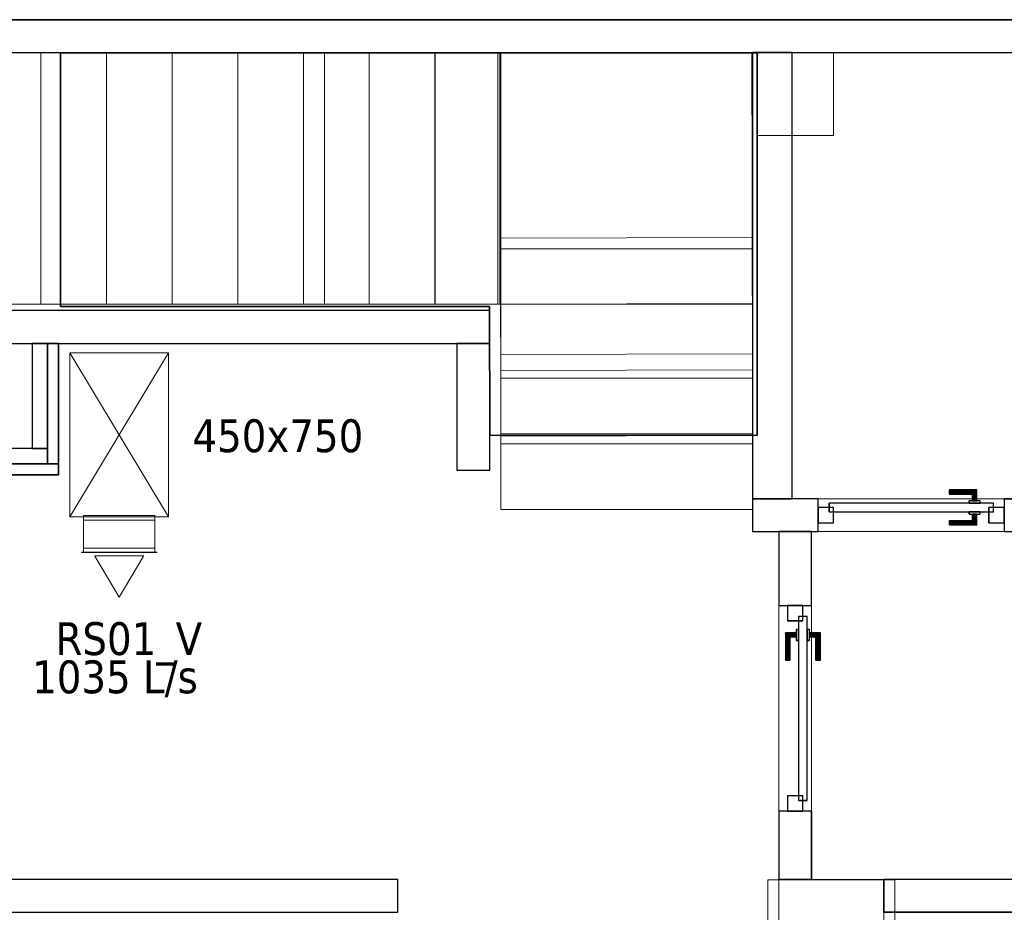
# Model space of a CAD drawing. Header units: metres. Extents: x 391.1 to 427.5, y 12.7 to 29.9.
# Tile 247 of 252: x 412.4 to 416.9, y 24.2 to 28.2. Entities that reach past the tile are written whole.
import ezdxf

# ---------------------------------------------------------------- set-up
doc = ezdxf.new("R2010")
doc.units = ezdxf.units.M
doc.layers.add('01_CARPINTERIA', color=5, linetype='Continuous', lineweight=25, true_color=0x0000ff)
doc.layers.add('01_SUELOS', color=7, linetype='Continuous', lineweight=25, true_color=0x007f00)
for name, color, linetype, lineweight in [('A-COLS-____-MCUT', 7, 'Continuous', 18), ('A-COLS-____-OTLN', 7, 'Continuous', 18), ('A-DETL-____-MBND', 7, 'Continuous', 18), ('A-GENM-____-OTLN', 7, 'Continuous', 18), ('A-WALL-____-MCUT', 7, 'Continuous', 25), ('A-WALL-____-OTLN', 7, 'Continuous', 25), ('M-HVAC-CDFF-IDEN', 7, 'Continuous', 30), ('M-HVAC-CDFF-OTLN', 7, 'Continuous', 18), ('M-HVAC-DUCT-IDEN', 7, 'Continuous', 30), ('M-HVAC-DUCT-OTLN', 7, 'Continuous', 18), ('S-STRS-____-MCUT', 7, 'Continuous', 18), ('S-STRS-____-OTLN', 7, 'Continuous', 18)]:
    doc.layers.add(name, color=color, linetype=linetype, lineweight=lineweight)
doc.styles.add('Tahoma_2', font='tahoma.ttf', dxfattribs={"height": 0.15})

# ---------------------------------------------------------------- blocks, each defined once
blk = doc.blocks.new('Family - Pilar PS-2-151081-01_CLI_AIRE_PS1')
at = {"layer": 'A-DETL-____-MBND', "color": 253, "true_color": 0xaaaaaa}
for p, q in [((0, 0.91), (0, 0)), ((0, 0), (0, 0.91)), ((0.5808, 0.91), (0, 0.91)), ((0, 0.91), (0.5808, 0.91)), ((0.5808, 0), (0.5808, 0.91)), ((0.5808, 0.91), (0.5808, 0)), ((0, 0), (0.5808, 0)), ((0.5808, 0), (0, 0))]:
    blk.add_line(p, q, dxfattribs=at)
blk = doc.blocks.new('Family - LONDR55-XX_ZZ-ARQ-CAA-M3D-Londres55-151093-01_CLI_AIRE_PS1')
at = {"layer": '01_SUELOS', "color": 9, "true_color": 0xaad4aa}
for p, q in [((34.7475, 14.0476), (4.57, 14.0476)), ((4.57, 14.0476), (34.7475, 14.0476)), ((20.52, 13.8976), (23.7009, 13.8976)), ((23.7009, 13.8976), (20.52, 13.8976)), ((20.52, 12.7387), (20.52, 13.8976)), ((20.52, 13.8976), (20.52, 12.7387)), ((23.7009, 13.8976), (23.7009, 12.1488)), ((23.7009, 12.1488), (23.7009, 13.8976)), ((22.4792, 12.7387), (20.52, 12.7387)), ((20.52, 12.7387), (22.4792, 12.7387)), ((22.48, 12.15), (22.4792, 12.7387)), ((22.4792, 12.7387), (22.48, 12.15)), ((23.7009, 12.1488), (22.48, 12.15)), ((22.48, 12.15), (23.7009, 12.1488))]:
    blk.add_line(p, q, dxfattribs=at)
blk = doc.blocks.new('Family - Pilar PS-2-151117-01_CLI_AIRE_PS1')
at = {"layer": 'A-DETL-____-MBND', "color": 253, "true_color": 0xaaaaaa}
for p, q in [((0, 0.3776), (0, 0)), ((0, 0), (0, 0.3776)), ((0.3491, 0.3776), (0, 0.3776)), ((0, 0.3776), (0.3491, 0.3776)), ((0.3491, 0), (0.3491, 0.3776)), ((0.3491, 0.3776), (0.3491, 0)), ((0, 0), (0.3491, 0)), ((0.3491, 0), (0, 0))]:
    blk.add_line(p, q, dxfattribs=at)
blk = doc.blocks.new('Family - Escala PS-2-151171-01_CLI_AIRE_PS1')
at = {"layer": 'S-STRS-____-OTLN', "color": 253, "true_color": 0xaaaaaa}
for p, q in [((1.6858, 2.35), (1.15, 2.35)), ((1.15, 2.35), (1.6858, 2.35)), ((1.6858, 2.35), (1.15, 2.35)), ((3.7815, 2.35), (1.3815, 2.35)), ((1.9858, 2.35), (1.6858, 2.35)), ((1.6858, 2.35), (1.9858, 2.35)), ((1.6858, 2.35), (1.6858, 1.2)), ((1.6858, 1.2), (1.6858, 2.35)), ((1.6858, 1.2), (1.6858, 2.35)), ((1.6858, 2.35), (1.6858, 1.2)), ((1.6858, 1.2), (1.6858, 2.35)), ((1.6858, 2.35), (1.9858, 2.35)), ((1.6858, 1.2), (1.6858, 2.35)), ((1.9858, 1.2), (1.9858, 2.35)), ((1.9858, 2.35), (1.9858, 1.2)), ((1.9858, 2.35), (2.2858, 2.35)), ((1.9858, 1.2), (1.9858, 2.35)), ((1.9858, 1.2), (1.9858, 2.35)), ((2.2858, 2.35), (1.9858, 2.35)), ((1.9858, 2.35), (2.2858, 2.35)), ((1.9858, 2.35), (1.9858, 1.2)), ((1.9858, 1.2), (1.9858, 2.35)), ((2.2858, 2.35), (2.5858, 2.35)), ((2.2858, 1.2), (2.2858, 2.35)), ((2.2858, 1.2), (2.2858, 2.35)), ((2.2858, 1.2), (2.2858, 2.35)), ((2.2858, 2.35), (2.2858, 1.2)), ((2.5858, 2.35), (2.2858, 2.35)), ((2.2858, 2.35), (2.5858, 2.35)), ((2.2858, 2.35), (2.2858, 1.2)), ((2.2858, 1.2), (2.2858, 2.35)), ((2.5858, 2.35), (2.8858, 2.35)), ((2.5858, 1.2), (2.5858, 2.35)), ((2.5858, 1.2), (2.5858, 2.35)), ((2.5858, 1.2), (2.5858, 2.35)), ((2.5858, 2.35), (2.5858, 1.2)), ((2.8858, 2.35), (2.5858, 2.35)), ((2.5858, 2.35), (2.8858, 2.35)), ((2.5858, 2.35), (2.5858, 1.2)), ((2.5858, 1.2), (2.5858, 2.35)), ((3.1858, 2.35), (2.8858, 2.35)), ((2.8858, 2.35), (3.1858, 2.35)), ((2.8858, 2.35), (2.8858, 1.2)), ((2.8858, 1.2), (2.8858, 2.35)), ((2.8858, 2.35), (3.1858, 2.35)), ((2.8858, 1.2), (2.8858, 2.35)), ((2.8858, 1.2), (2.8858, 2.35)), ((2.8858, 1.2), (2.8858, 2.35)), ((2.8858, 2.35), (2.8858, 1.2)), ((3.1858, 1.2), (3.1858, 2.35)), ((3.1858, 2.35), (3.1858, 1.2)), ((3.1858, 2.35), (3.4858, 2.35)), ((3.1858, 1.2), (3.1858, 2.35)), ((3.1858, 1.2), (3.1858, 2.35)), ((3.4858, 2.35), (3.1858, 2.35)), ((3.1858, 2.35), (3.4858, 2.35)), ((3.1858, 2.35), (3.1858, 1.2)), ((3.1858, 1.2), (3.1858, 2.35)), ((3.4858, 2.35), (3.7858, 2.35)), ((3.4858, 1.2), (3.4858, 2.35)), ((3.4858, 1.2), (3.4858, 2.35)), ((3.7858, 2.35), (3.4858, 2.35)), ((3.4858, 2.35), (3.7858, 2.35)), ((3.4858, 2.35), (3.4858, 1.2)), ((3.4858, 1.2), (3.4858, 2.35)), ((3.4858, 1.2), (3.4858, 2.35)), ((3.4858, 2.35), (3.4858, 1.2)), ((3.7858, 2.35), (3.7815, 2.35)), ((3.7815, 1.2), (3.7815, 2.35)), ((4.9335, 2.35), (3.7858, 2.35)), ((3.7858, 2.35), (4.9335, 2.35)), ((3.7858, 2.35), (3.7858, 1.2)), ((3.7858, 1.2), (3.7858, 2.35)), ((3.7858, 2.35), (3.7858, 1.2)), ((3.7858, 1.2), (3.7858, 2.35)), ((3.7858, 1.2), (3.7858, 2.35)), ((3.7858, 2.35), (3.7858, 1.2)), ((4.9335, 2.35), (3.7858, 2.35)), ((3.7858, 2.35), (4.9335, 2.35)), ((3.7858, 2.35), (3.7858, 1.2)), ((3.7858, 1.2), (3.7858, 2.35)), ((4.9358, 1.2023), (4.9335, 2.35)), ((4.9335, 2.35), (4.9358, 1.2023)), ((4.9358, 1.2023), (4.9335, 2.35)), ((4.9335, 2.35), (4.9358, 1.2023)), ((3.7852, 1.5013), (4.9352, 1.5036)), ((3.7858, 1.2), (3.7852, 1.5013)), ((3.7852, 1.5013), (3.7863, 0.9699)), ((4.9363, 0.9722), (4.9352, 1.5036)), ((4.9352, 1.5036), (4.9358, 1.2023)), ((1.15, 1.2), (1.6858, 1.2)), ((1.6858, 1.2), (1.15, 1.2)), ((1.15, 1.2), (1.6858, 1.2)), ((1.3815, 1.2), (3.7815, 1.2)), ((1.6858, 1.2), (1.9858, 1.2)), ((1.9858, 1.2), (1.6858, 1.2)), ((1.9858, 1.2), (1.6858, 1.2)), ((2.2858, 1.2), (1.9858, 1.2)), ((1.9858, 1.2), (2.2858, 1.2)), ((2.2858, 1.2), (1.9858, 1.2)), ((2.5858, 1.2), (2.2858, 1.2)), ((2.2858, 1.2), (2.5858, 1.2)), ((2.5858, 1.2), (2.2858, 1.2)), ((2.8858, 1.2), (2.5858, 1.2)), ((2.5858, 1.2), (2.8858, 1.2)), ((2.8858, 1.2), (2.5858, 1.2)), ((2.8858, 1.2), (3.1858, 1.2)), ((3.1858, 1.2), (2.8858, 1.2)), ((3.1858, 1.2), (2.8858, 1.2)), ((3.4858, 1.2), (3.1858, 1.2)), ((3.1858, 1.2), (3.4858, 1.2)), ((3.4858, 1.2), (3.1858, 1.2)), ((3.7858, 1.2), (3.4858, 1.2)), ((3.4858, 1.2), (3.7858, 1.2)), ((3.7858, 1.2), (3.4858, 1.2)), ((3.7815, 1.2), (3.7858, 1.2)), ((3.7858, 1.2), (4.9358, 1.2023)), ((4.9358, 1.2023), (3.7858, 1.2)), ((3.7858, 1.2), (4.9358, 1.2023)), ((4.9358, 1.2023), (3.7858, 1.2)), ((4.9358, 1.2023), (3.7858, 1.2)), ((3.7858, 1.2), (4.9358, 1.2023)), ((4.9358, 1.2023), (3.7858, 1.2)), ((3.7858, 1.2), (4.9358, 1.2023)), ((3.7858, 1.2), (3.7864, 0.897)), ((3.7864, 0.897), (3.7858, 1.2)), ((3.7858, 1.2), (3.7864, 0.897)), ((4.9364, 0.8993), (4.9358, 1.2023)), ((4.9358, 1.2023), (4.9364, 0.8993)), ((4.9364, 0.8993), (4.9358, 1.2023)), ((4.9363, 0.9722), (3.7863, 0.9699)), ((3.7863, 0.9699), (3.787, 0.597)), ((4.937, 0.5993), (4.9363, 0.9722)), ((3.7864, 0.897), (4.9364, 0.8993)), ((4.9364, 0.8993), (3.7864, 0.897)), ((4.9364, 0.8993), (3.7864, 0.897)), ((3.7864, 0.897), (4.9364, 0.8993)), ((3.7864, 0.897), (4.9364, 0.8993)), ((3.7864, 0.897), (4.9364, 0.8993)), ((3.7864, 0.897), (3.787, 0.597)), ((3.787, 0.597), (3.7864, 0.897)), ((3.787, 0.597), (3.7864, 0.897)), ((4.937, 0.5993), (4.9364, 0.8993)), ((4.9364, 0.8993), (4.937, 0.5993)), ((4.9364, 0.8993), (4.937, 0.5993)), ((3.787, 0.597), (4.937, 0.5993)), ((4.937, 0.5993), (3.787, 0.597)), ((3.787, 0.597), (4.937, 0.5993)), ((3.787, 0.597), (4.937, 0.5993))]:
    blk.add_line(p, q, dxfattribs=at)
blk = doc.blocks.new('Family - Evans PS-2-151183-01_CLI_AIRE_PS1')
at = {"layer": 'A-DETL-____-MBND', "color": 253, "true_color": 0xaaaaaa}
for p, q in [((8.39, 0.15), (0, 0.15)), ((0, 0.15), (20.2279, 0.15)), ((8.39, 0.1482), (8.39, 0.15)), ((8.39, 0.15), (8.39, 0.1482)), ((8.39, 0.15), (8.54, 0.15)), ((8.54, 0.1482), (8.39, 0.1482)), ((8.39, 0.1482), (8.54, 0.1482)), ((8.54, 0.15), (8.54, 0.1482)), ((8.54, 0.1482), (8.54, 0.15)), ((20.2279, 0.15), (8.54, 0.15)), ((0, 0), (20.2279, 0)), ((20.2279, 0), (0, 0)), ((0, 0), (20.2279, 0))]:
    blk.add_line(p, q, dxfattribs=at)
blk = doc.blocks.new('Family - Pilar PS-1-153379-01_CLI_AIRE_PS1')
at = {"layer": 'A-COLS-____-MCUT', "color": 253, "true_color": 0xaaaaaa}
for p, q in [((0.48, 0.8), (0, 0.8)), ((0, 0.8), (0, 0)), ((0.48, 0), (0.48, 0.8)), ((0, 0), (0.48, 0))]:
    blk.add_line(p, q, dxfattribs=at)
at = {"layer": 'A-COLS-____-OTLN', "color": 253, "true_color": 0xaaaaaa}
for p, q in [((0.48, 0.8), (0, 0.8)), ((0, 0.8), (0, 0)), ((0.48, 0), (0.48, 0.8)), ((0, 0), (0.48, 0))]:
    blk.add_line(p, q, dxfattribs=at)
blk = doc.blocks.new('Family - Envans PS-1-153389-01_CLI_AIRE_PS1')
at = {"layer": 'A-WALL-____-MCUT', "color": 253, "true_color": 0xaaaaaa}
for p, q in [((0.38, 0.12), (0, 0.12)), ((0, 0.12), (0, 0.05)), ((0.38, 0.05), (0.38, 0.12)), ((0, 0.05), (0, 0)), ((0.43, 0.05), (0, 0.05)), ((0, 0.05), (0.38, 0.05)), ((0.43, 0), (0.43, 0.05)), ((0, 0), (0.43, 0))]:
    blk.add_line(p, q, dxfattribs=at)
at = {"layer": 'A-WALL-____-OTLN', "color": 253, "true_color": 0xaaaaaa}
for p, q in [((0.38, 0.12), (0, 0.12)), ((0, 0.12), (0, 0.05)), ((0.38, 0.05), (0.38, 0.12)), ((0, 0.05), (0, 0)), ((0, 0.05), (0.43, 0.05)), ((0.38, 0.05), (0, 0.05)), ((0.43, 0.05), (0.43, 0)), ((0.43, 0), (0, 0))]:
    blk.add_line(p, q, dxfattribs=at)
at = {"layer": 'A-WALL-____-OTLN', "color": 253, "lineweight": 18, "true_color": 0xaaaaaa}
blk.add_line((0, 0), (0.43, 0), dxfattribs=at)
blk = doc.blocks.new('Family - LONDR55-XX_ZZ-ARQ-CAA-M3D-Londres55-153436-01_CLI_AIRE_PS1')
at = {"layer": '01_CARPINTERIA', "color": 161, "true_color": 0xaaaaff}
for p, q in [((0.6, 0.1487), (0.6, 0.15)), ((0.6, 0.15), (0.6, 0.1487)), ((0.725, 0.15), (0.6, 0.15)), ((0.6, 0.145), (0.6, 0.1487)), ((0.6, 0.1487), (0.6, 0.145)), ((0.7237, 0.1487), (0.6, 0.1487)), ((0.7237, 0.1487), (0.6, 0.1487)), ((0.6, 0.14), (0.6, 0.145)), ((0.6, 0.145), (0.6, 0.14)), ((0.72, 0.145), (0.6, 0.145)), ((0.72, 0.145), (0.6, 0.145)), ((0.6, 0.135), (0.6, 0.14)), ((0.6, 0.14), (0.6, 0.135)), ((0.6, 0.14), (0.715, 0.14)), ((0.715, 0.14), (0.6, 0.14)), ((0.6, 0.135), (0.6, 0.1313)), ((0.6, 0.1313), (0.6, 0.135)), ((0.71, 0.135), (0.6, 0.135)), ((0.71, 0.135), (0.6, 0.135)), ((0.7063, 0.1313), (0.71, 0.135)), ((0.71, 0.135), (0.7063, 0.1313)), ((0.71, 0.135), (0.715, 0.14)), ((0.715, 0.14), (0.71, 0.135)), ((0.71, 0.1), (0.71, 0.135)), ((0.71, 0.1), (0.71, 0.135)), ((0.72, 0.145), (0.715, 0.14)), ((0.715, 0.14), (0.72, 0.145)), ((0.715, 0.14), (0.715, 0.1)), ((0.715, 0.1), (0.715, 0.14)), ((0.7237, 0.1487), (0.72, 0.145)), ((0.72, 0.145), (0.7237, 0.1487)), ((0.72, 0.1), (0.72, 0.145)), ((0.72, 0.1), (0.72, 0.145)), ((0.725, 0.15), (0.7237, 0.1487)), ((0.7237, 0.1487), (0.725, 0.15)), ((0.7237, 0.1), (0.7237, 0.1487)), ((0.7237, 0.1), (0.7237, 0.1487)), ((0.725, 0.1), (0.725, 0.15)), ((0.8, 0.09), (0.05, 0.09)), ((0.05, 0.09), (0.05, 0.05)), ((0.8, 0.09), (0.05, 0.09)), ((0.05, 0.05), (0.05, 0.09)), ((0.6, 0.1313), (0.6, 0.13)), ((0.6, 0.13), (0.6, 0.1313)), ((0.7063, 0.1313), (0.6, 0.1313)), ((0.7063, 0.1313), (0.6, 0.1313)), ((0.705, 0.13), (0.6, 0.13)), ((0.74, 0.1), (0.69, 0.1)), ((0.69, 0.1), (0.69, 0.09)), ((0.69, 0.09), (0.69, 0.1)), ((0.74, 0.1), (0.69, 0.1)), ((0.69, 0.09), (0.74, 0.09)), ((0.69, 0.09), (0.74, 0.09)), ((0.705, 0.13), (0.7063, 0.1313)), ((0.7063, 0.1313), (0.705, 0.13)), ((0.705, 0.1), (0.705, 0.13)), ((0.7063, 0.1), (0.705, 0.1)), ((0.705, 0.1), (0.7063, 0.1)), ((0.7063, 0.1), (0.7063, 0.1313)), ((0.7063, 0.1), (0.7063, 0.1313)), ((0.71, 0.1), (0.7063, 0.1)), ((0.7063, 0.1), (0.71, 0.1)), ((0.715, 0.1), (0.71, 0.1)), ((0.71, 0.1), (0.715, 0.1)), ((0.72, 0.1), (0.715, 0.1)), ((0.715, 0.1), (0.72, 0.1)), ((0.72, 0.1), (0.7237, 0.1)), ((0.7237, 0.1), (0.72, 0.1)), ((0.7237, 0.1), (0.725, 0.1)), ((0.725, 0.1), (0.7237, 0.1)), ((0.74, 0.09), (0.74, 0.1)), ((0.74, 0.09), (0.74, 0.1)), ((0.8, 0.05), (0.8, 0.09)), ((0.8, 0.05), (0.8, 0.09)), ((0.07, 0.07), (0, 0.07)), ((0, 0.07), (0, 0)), ((0.07, 0.07), (0, 0.07)), ((0, 0), (0, 0.07)), ((0.05, 0.05), (0.8, 0.05)), ((0.05, 0.05), (0.8, 0.05)), ((0.07, 0), (0.07, 0.07)), ((0.07, 0), (0.07, 0.07)), ((0.74, 0.05), (0.69, 0.05)), ((0.69, 0.05), (0.69, 0.04)), ((0.74, 0.05), (0.69, 0.05)), ((0.69, 0.04), (0.69, 0.05)), ((0.74, 0.04), (0.74, 0.05)), ((0.74, 0.04), (0.74, 0.05)), ((0.85, 0.07), (0.78, 0.07)), ((0.78, 0.07), (0.78, 0)), ((0.85, 0.07), (0.78, 0.07)), ((0.78, 0), (0.78, 0.07)), ((0.85, 0), (0.85, 0.07)), ((0.85, 0), (0.85, 0.07)), ((0, 0), (0.07, 0)), ((0, 0), (0.07, 0)), ((0.6, 0.0087), (0.6, 0.01)), ((0.6, 0.01), (0.6, 0.0087)), ((0.6, 0.01), (0.705, 0.01)), ((0.6, 0.005), (0.6, 0.0087)), ((0.6, 0.0087), (0.6, 0.005)), ((0.6, 0.0087), (0.7063, 0.0087)), ((0.6, 0.0087), (0.7063, 0.0087)), ((0.6, 0), (0.6, 0.005)), ((0.6, 0.005), (0.6, 0)), ((0.6, 0.005), (0.71, 0.005)), ((0.6, 0.005), (0.71, 0.005)), ((0.6, -0.005), (0.6, 0)), ((0.715, 0), (0.6, 0)), ((0.6, 0), (0.715, 0)), ((0.69, 0.04), (0.74, 0.04)), ((0.69, 0.04), (0.74, 0.04)), ((0.7063, 0.04), (0.705, 0.04)), ((0.705, 0.04), (0.7063, 0.04)), ((0.705, 0.01), (0.705, 0.04)), ((0.7063, 0.0087), (0.705, 0.01)), ((0.705, 0.01), (0.7063, 0.0087)), ((0.71, 0.04), (0.7063, 0.04)), ((0.7063, 0.04), (0.71, 0.04)), ((0.7063, 0.0087), (0.7063, 0.04)), ((0.7063, 0.0087), (0.7063, 0.04)), ((0.71, 0.005), (0.7063, 0.0087)), ((0.7063, 0.0087), (0.71, 0.005)), ((0.71, 0.04), (0.715, 0.04)), ((0.715, 0.04), (0.71, 0.04)), ((0.71, 0.005), (0.71, 0.04)), ((0.71, 0.005), (0.71, 0.04)), ((0.715, 0), (0.71, 0.005)), ((0.71, 0.005), (0.715, 0)), ((0.715, 0.04), (0.72, 0.04)), ((0.72, 0.04), (0.715, 0.04)), ((0.715, 0.04), (0.715, 0)), ((0.715, 0), (0.715, 0.04)), ((0.715, 0), (0.72, -0.005)), ((0.72, 0.04), (0.7237, 0.04)), ((0.7237, 0.04), (0.72, 0.04)), ((0.72, -0.005), (0.72, 0.04)), ((0.72, -0.005), (0.72, 0.04)), ((0.7237, 0.04), (0.725, 0.04)), ((0.725, 0.04), (0.7237, 0.04)), ((0.7237, -0.0087), (0.7237, 0.04)), ((0.7237, -0.0087), (0.7237, 0.04)), ((0.725, -0.01), (0.725, 0.04)), ((0.78, 0), (0.85, 0)), ((0.78, 0), (0.85, 0)), ((0.6, 0), (0.6, -0.005)), ((0.6, -0.005), (0.6, -0.0087)), ((0.6, -0.0087), (0.6, -0.005)), ((0.6, -0.005), (0.72, -0.005)), ((0.6, -0.005), (0.72, -0.005)), ((0.6, -0.0087), (0.6, -0.01)), ((0.6, -0.01), (0.6, -0.0087)), ((0.6, -0.0087), (0.7237, -0.0087)), ((0.6, -0.0087), (0.7237, -0.0087)), ((0.6, -0.01), (0.725, -0.01)), ((0.72, -0.005), (0.715, 0)), ((0.72, -0.005), (0.7237, -0.0087)), ((0.7237, -0.0087), (0.72, -0.005)), ((0.7237, -0.0087), (0.725, -0.01)), ((0.725, -0.01), (0.7237, -0.0087))]:
    blk.add_line(p, q, dxfattribs=at)
blk = doc.blocks.new('Family - Porta PS-1-153437-01_CLI_AIRE_PS1')
blk.add_blockref('Family - LONDR55-XX_ZZ-ARQ-CAA-M3D-Londres55-153436-01_CLI_AIRE_PS1', (0, 0))
blk = doc.blocks.new('Family - Evans P-1-153476-01_CLI_AIRE_PS1')
at = {"layer": 'A-WALL-____-MCUT', "color": 253, "true_color": 0xaaaaaa}
for p, q in [((6.0633, 0.15), (0, 0.15)), ((0, 0.15), (0, 0)), ((0, 0), (6.0633, 0))]:
    blk.add_line(p, q, dxfattribs=at)
at = {"layer": 'A-WALL-____-OTLN', "color": 253, "true_color": 0xaaaaaa}
for p, q in [((6.0633, 0.15), (0, 0.15)), ((0, 0.15), (0, 0)), ((0, 0), (6.0633, 0))]:
    blk.add_line(p, q, dxfattribs=at)
at = {"layer": 'A-WALL-____-OTLN', "color": 253, "lineweight": 18, "true_color": 0xaaaaaa}
blk.add_line((0, 0), (6.0633, 0), dxfattribs=at)
blk = doc.blocks.new('Family - Evans P-1-153484-01_CLI_AIRE_PS1')
at = {"layer": 'A-WALL-____-MCUT', "color": 253, "true_color": 0xaaaaaa}
for p, q in [((23.5873, 0.15), (0.0311, 0.15)), ((0, 0), (23.5873, 0))]:
    blk.add_line(p, q, dxfattribs=at)
at = {"layer": 'A-WALL-____-OTLN', "color": 253, "true_color": 0xaaaaaa}
for p, q in [((23.5873, 0.15), (0.0311, 0.15)), ((0, 0), (23.5873, 0))]:
    blk.add_line(p, q, dxfattribs=at)
at = {"layer": 'A-WALL-____-OTLN', "color": 253, "lineweight": 18, "true_color": 0xaaaaaa}
blk.add_line((0, 0), (23.5873, 0), dxfattribs=at)
blk = doc.blocks.new('Family - Evans P-1-153503-01_CLI_AIRE_PS1')
at = {"layer": 'A-WALL-____-MCUT', "color": 253, "true_color": 0xaaaaaa}
for p, q in [((2.039, 0.18), (0, 0.18)), ((0, 0.18), (0, 0)), ((2.039, 0), (2.039, 0.18)), ((0, 0), (2.039, 0))]:
    blk.add_line(p, q, dxfattribs=at)
at = {"layer": 'A-WALL-____-OTLN', "color": 253, "true_color": 0xaaaaaa}
for p, q in [((2.039, 0.18), (0, 0.18)), ((0, 0.18), (0, 0)), ((2.039, 0), (2.039, 0.18)), ((0, 0), (2.039, 0))]:
    blk.add_line(p, q, dxfattribs=at)
at = {"layer": 'A-WALL-____-OTLN', "color": 253, "lineweight": 18, "true_color": 0xaaaaaa}
blk.add_line((0, 0), (2.039, 0), dxfattribs=at)
blk = doc.blocks.new('Family - LONDR55-XX_ZZ-ARQ-CAA-M3D-Londres55-153509-01_CLI_AIRE_PS1')
at = {"layer": '01_CARPINTERIA', "color": 161, "true_color": 0xaaaaff}
for p, q in [((0.1263, 0.1487), (0.125, 0.15)), ((0.125, 0.15), (0.125, 0.1)), ((0.125, 0.15), (0.1263, 0.1487)), ((0.25, 0.15), (0.125, 0.15)), ((0.13, 0.145), (0.1263, 0.1487)), ((0.1263, 0.1487), (0.1263, 0.1)), ((0.1263, 0.1487), (0.1263, 0.1)), ((0.1263, 0.1487), (0.13, 0.145)), ((0.25, 0.1487), (0.1263, 0.1487)), ((0.25, 0.1487), (0.1263, 0.1487)), ((0.135, 0.14), (0.13, 0.145)), ((0.13, 0.145), (0.13, 0.1)), ((0.13, 0.145), (0.13, 0.1)), ((0.13, 0.145), (0.135, 0.14)), ((0.25, 0.145), (0.13, 0.145)), ((0.25, 0.145), (0.13, 0.145)), ((0.135, 0.1), (0.135, 0.14)), ((0.135, 0.14), (0.135, 0.1)), ((0.135, 0.14), (0.14, 0.135)), ((0.14, 0.135), (0.135, 0.14)), ((0.135, 0.14), (0.25, 0.14)), ((0.25, 0.14), (0.135, 0.14)), ((0.14, 0.135), (0.14, 0.1)), ((0.14, 0.135), (0.1437, 0.1313)), ((0.1437, 0.1313), (0.14, 0.135)), ((0.14, 0.135), (0.14, 0.1)), ((0.25, 0.135), (0.14, 0.135)), ((0.25, 0.135), (0.14, 0.135)), ((0.25, 0.1487), (0.25, 0.15)), ((0.25, 0.15), (0.25, 0.1487)), ((0.25, 0.145), (0.25, 0.1487)), ((0.25, 0.1487), (0.25, 0.145)), ((0.25, 0.145), (0.25, 0.14)), ((0.25, 0.14), (0.25, 0.145)), ((0.25, 0.14), (0.25, 0.135)), ((0.25, 0.135), (0.25, 0.14)), ((0.25, 0.135), (0.25, 0.1313)), ((0.25, 0.1313), (0.25, 0.135)), ((0.89, 0.09), (0.05, 0.09)), ((0.05, 0.09), (0.05, 0.05)), ((0.89, 0.09), (0.05, 0.09)), ((0.05, 0.09), (0.05, 0.05)), ((0.16, 0.1), (0.11, 0.1)), ((0.11, 0.1), (0.11, 0.09)), ((0.11, 0.1), (0.11, 0.09)), ((0.16, 0.1), (0.11, 0.1)), ((0.11, 0.09), (0.16, 0.09)), ((0.11, 0.09), (0.16, 0.09)), ((0.1263, 0.1), (0.125, 0.1)), ((0.125, 0.1), (0.1263, 0.1)), ((0.13, 0.1), (0.1263, 0.1)), ((0.1263, 0.1), (0.13, 0.1)), ((0.135, 0.1), (0.13, 0.1)), ((0.13, 0.1), (0.135, 0.1)), ((0.14, 0.1), (0.135, 0.1)), ((0.135, 0.1), (0.14, 0.1)), ((0.14, 0.1), (0.1437, 0.1)), ((0.1437, 0.1), (0.14, 0.1)), ((0.1437, 0.1313), (0.1437, 0.1)), ((0.1437, 0.1313), (0.145, 0.13)), ((0.145, 0.13), (0.1437, 0.1313)), ((0.1437, 0.1313), (0.1437, 0.1)), ((0.25, 0.1313), (0.1437, 0.1313)), ((0.25, 0.1313), (0.1437, 0.1313)), ((0.1437, 0.1), (0.145, 0.1)), ((0.145, 0.1), (0.1437, 0.1)), ((0.145, 0.13), (0.145, 0.1)), ((0.25, 0.13), (0.145, 0.13)), ((0.16, 0.09), (0.16, 0.1)), ((0.16, 0.1), (0.16, 0.09)), ((0.25, 0.1313), (0.25, 0.13)), ((0.25, 0.13), (0.25, 0.1313)), ((0.89, 0.05), (0.89, 0.09)), ((0.89, 0.09), (0.89, 0.05)), ((0.07, 0.07), (0, 0.07)), ((0, 0.07), (0, 0)), ((0.07, 0.07), (0, 0.07)), ((0, 0.07), (0, 0)), ((0.05, 0.05), (0.89, 0.05)), ((0.05, 0.05), (0.89, 0.05)), ((0.07, 0), (0.07, 0.07)), ((0.07, 0.07), (0.07, 0)), ((0.16, 0.05), (0.11, 0.05)), ((0.11, 0.05), (0.11, 0.04)), ((0.16, 0.05), (0.11, 0.05)), ((0.11, 0.05), (0.11, 0.04)), ((0.16, 0.04), (0.16, 0.05)), ((0.16, 0.05), (0.16, 0.04)), ((0.94, 0.07), (0.87, 0.07)), ((0.87, 0.07), (0.87, 0)), ((0.94, 0.07), (0.87, 0.07)), ((0.87, 0.07), (0.87, 0)), ((0.94, 0), (0.94, 0.07)), ((0.94, 0.07), (0.94, 0)), ((0, 0), (0.07, 0)), ((0, 0), (0.07, 0)), ((0.11, 0.04), (0.16, 0.04)), ((0.11, 0.04), (0.16, 0.04)), ((0.1263, 0.04), (0.125, 0.04)), ((0.125, 0.04), (0.1263, 0.04)), ((0.125, 0.04), (0.125, -0.01)), ((0.13, 0.04), (0.1263, 0.04)), ((0.1263, 0.04), (0.13, 0.04)), ((0.1263, 0.04), (0.1263, -0.0087)), ((0.1263, 0.04), (0.1263, -0.0087)), ((0.13, 0.04), (0.135, 0.04)), ((0.135, 0.04), (0.13, 0.04)), ((0.13, 0.04), (0.13, -0.005)), ((0.13, 0.04), (0.13, -0.005)), ((0.13, -0.005), (0.135, 0)), ((0.135, 0), (0.13, -0.005)), ((0.135, 0.04), (0.14, 0.04)), ((0.14, 0.04), (0.135, 0.04)), ((0.135, 0), (0.135, 0.04)), ((0.135, 0.04), (0.135, 0)), ((0.14, 0.005), (0.135, 0)), ((0.135, 0), (0.14, 0.005)), ((0.25, 0), (0.135, 0)), ((0.135, 0), (0.25, 0)), ((0.14, 0.04), (0.1437, 0.04)), ((0.1437, 0.04), (0.14, 0.04)), ((0.14, 0.04), (0.14, 0.005)), ((0.14, 0.04), (0.14, 0.005)), ((0.1437, 0.0087), (0.14, 0.005)), ((0.14, 0.005), (0.1437, 0.0087)), ((0.14, 0.005), (0.25, 0.005)), ((0.14, 0.005), (0.25, 0.005)), ((0.1437, 0.04), (0.145, 0.04)), ((0.145, 0.04), (0.1437, 0.04)), ((0.1437, 0.04), (0.1437, 0.0087)), ((0.1437, 0.04), (0.1437, 0.0087)), ((0.145, 0.01), (0.1437, 0.0087)), ((0.1437, 0.0087), (0.145, 0.01)), ((0.1437, 0.0087), (0.25, 0.0087)), ((0.1437, 0.0087), (0.25, 0.0087)), ((0.145, 0.04), (0.145, 0.01)), ((0.145, 0.01), (0.25, 0.01)), ((0.25, 0.0087), (0.25, 0.01)), ((0.25, 0.01), (0.25, 0.0087)), ((0.25, 0.005), (0.25, 0.0087)), ((0.25, 0.0087), (0.25, 0.005)), ((0.25, 0.005), (0.25, 0)), ((0.25, 0), (0.25, 0.005)), ((0.25, 0), (0.25, -0.005)), ((0.25, -0.005), (0.25, 0)), ((0.87, 0), (0.94, 0)), ((0.87, 0), (0.94, 0)), ((0.125, -0.01), (0.1263, -0.0087)), ((0.1263, -0.0087), (0.125, -0.01)), ((0.125, -0.01), (0.25, -0.01)), ((0.1263, -0.0087), (0.13, -0.005)), ((0.13, -0.005), (0.1263, -0.0087)), ((0.1263, -0.0087), (0.25, -0.0087)), ((0.1263, -0.0087), (0.25, -0.0087)), ((0.13, -0.005), (0.25, -0.005)), ((0.13, -0.005), (0.25, -0.005)), ((0.25, -0.005), (0.25, -0.0087)), ((0.25, -0.0087), (0.25, -0.005)), ((0.25, -0.0087), (0.25, -0.01)), ((0.25, -0.01), (0.25, -0.0087))]:
    blk.add_line(p, q, dxfattribs=at)
blk = doc.blocks.new('Family - Porta PS-1-153510-01_CLI_AIRE_PS1')
blk.add_blockref('Family - LONDR55-XX_ZZ-ARQ-CAA-M3D-Londres55-153509-01_CLI_AIRE_PS1', (0, 0))
blk = doc.blocks.new('Family - Evans P-1-153514-01_CLI_AIRE_PS1')
at = {"layer": 'A-WALL-____-MCUT', "color": 253, "true_color": 0xaaaaaa}
for p, q in [((2.55, 0.15), (0, 0.15)), ((0, 0.15), (0, 0)), ((2.55, 0), (2.55, 0.15)), ((0, 0), (2.55, 0))]:
    blk.add_line(p, q, dxfattribs=at)
at = {"layer": 'A-WALL-____-OTLN', "color": 253, "true_color": 0xaaaaaa}
for p, q in [((2.55, 0.15), (0, 0.15)), ((0, 0.15), (0, 0)), ((2.55, 0), (2.55, 0.15)), ((0, 0), (2.55, 0))]:
    blk.add_line(p, q, dxfattribs=at)
at = {"layer": 'A-WALL-____-OTLN', "color": 253, "lineweight": 18, "true_color": 0xaaaaaa}
blk.add_line((0, 0), (2.55, 0), dxfattribs=at)
blk = doc.blocks.new('Family - Peldaño final-153578-01_CLI_AIRE_PS1')
at = {"layer": 'S-STRS-____-MCUT', "color": 253, "true_color": 0xaaaaaa}
for p, q in [((3.499, 2.0879), (2.9937, 2.0879)), ((2.9937, 2.0879), (2.9937, 0.9379)), ((3.499, 0.9379), (3.499, 2.0879)), ((2.9937, 0.9379), (3.499, 0.9379))]:
    blk.add_line(p, q, dxfattribs=at)
at = {"layer": 'S-STRS-____-OTLN', "color": 253, "true_color": 0xaaaaaa}
for p, q in [((2.9937, 2.0879), (3.7856, 2.0879)), ((3.799, 2.0879), (3.499, 2.0879)), ((3.499, 2.0879), (3.799, 2.0879)), ((3.499, 2.0879), (3.499, 0.9379)), ((3.499, 0.9379), (3.499, 2.0879)), ((3.799, 2.0879), (3.499, 2.0879)), ((3.499, 0.9379), (3.499, 2.0879)), ((3.7856, 2.0879), (3.799, 2.0879)), ((3.7856, 0.9379), (3.7856, 2.0879)), ((4.9492, 2.0879), (3.799, 2.0879)), ((3.799, 2.0879), (4.9492, 2.0879)), ((3.799, 2.0879), (3.799, 0.9379)), ((3.799, 0.9379), (3.799, 2.0879)), ((4.9492, 2.0879), (3.799, 2.0879)), ((3.799, 2.0879), (4.9492, 2.0879)), ((3.799, 2.0879), (3.799, 0.9379)), ((3.799, 0.9379), (3.799, 2.0879)), ((3.799, 0.9379), (3.799, 2.0879)), ((3.799, 2.0879), (3.799, 0.9379)), ((3.799, 2.0879), (3.799, 0.9379)), ((3.799, 0.9379), (3.799, 2.0879)), ((4.949, 0.9378), (4.9492, 2.0879)), ((4.9492, 2.0879), (4.949, 0.9378)), ((4.949, 0.9378), (4.9492, 2.0879)), ((4.9492, 2.0879), (4.949, 0.9378)), ((3.799, 0.6002), (3.7991, 1.1902)), ((3.7991, 1.1902), (3.799, 0.3456)), ((3.7991, 1.1902), (4.9491, 1.1901)), ((4.9491, 1.1901), (4.949, 0.3454)), ((4.949, 0.6), (4.9491, 1.1901)), ((2.9937, 0.9379), (3.7856, 0.9379)), ((3.499, 0.9379), (3.799, 0.9379)), ((3.799, 0.9379), (3.499, 0.9379)), ((3.799, 0.9379), (3.499, 0.9379)), ((3.7856, 0.9379), (3.799, 0.9379)), ((3.799, 0.9379), (4.949, 0.9378)), ((4.949, 0.9378), (3.799, 0.9379)), ((4.949, 0.9378), (3.799, 0.9379)), ((3.799, 0.9379), (4.949, 0.9378)), ((3.799, 0.9379), (3.799, 0.6002)), ((3.799, 0.6002), (3.799, 0.9379)), ((3.799, 0.9379), (4.949, 0.9378)), ((4.949, 0.9378), (3.799, 0.9379)), ((4.949, 0.6), (4.949, 0.9378)), ((4.949, 0.9378), (4.949, 0.6)), ((3.799, 0.3002), (3.799, 0.6002)), ((3.799, 0.6002), (4.949, 0.6)), ((3.799, 0.6002), (4.949, 0.6)), ((4.949, 0.6), (3.799, 0.6002)), ((3.799, 0.6002), (4.949, 0.6)), ((3.799, 0.6002), (3.799, 0.3002)), ((3.799, 0.3002), (3.799, 0.6002)), ((3.799, 0.6002), (4.949, 0.6)), ((4.949, 0.6), (3.799, 0.6002)), ((4.949, 0.3), (4.949, 0.6)), ((4.949, 0.3), (4.949, 0.6)), ((4.949, 0.6), (4.949, 0.3)), ((3.799, 0.3456), (3.7989, 0.0002)), ((4.949, 0.3454), (3.799, 0.3456)), ((4.949, 0.3454), (4.9489, 0)), ((3.7989, 0.0002), (3.799, 0.3002)), ((3.799, 0.3002), (3.7989, 0.0002)), ((3.7989, 0.0002), (3.799, 0.3002)), ((3.799, 0.3002), (4.949, 0.3)), ((3.799, 0.3002), (4.949, 0.3)), ((4.949, 0.3), (3.799, 0.3002)), ((3.799, 0.3002), (4.949, 0.3)), ((3.799, 0.3002), (4.949, 0.3)), ((4.949, 0.3), (3.799, 0.3002)), ((4.9489, 0), (4.949, 0.3)), ((4.9489, 0), (4.949, 0.3)), ((4.949, 0.3), (4.9489, 0)), ((3.7989, 0.0002), (4.9489, 0)), ((3.7989, 0.0002), (4.9489, 0)), ((3.7989, 0.0002), (4.9489, 0)), ((4.9489, 0), (3.7989, 0.0002))]:
    blk.add_line(p, q, dxfattribs=at)
blk = doc.blocks.new('Family - Evans P-1-153587-01_CLI_AIRE_PS1')
at = {"layer": 'A-WALL-____-MCUT', "color": 253, "true_color": 0xaaaaaa}
for p, q in [((0.05, 0.15), (0, 0.15)), ((0, 0.15), (0, 0)), ((0.05, 0), (0.05, 0.15)), ((0.9, 0.15), (0.9, 0)), ((4.375, 0.15), (0.9, 0.15)), ((4.375, 0), (4.375, 0.15)), ((0, 0), (0.05, 0)), ((0.9, 0), (4.375, 0))]:
    blk.add_line(p, q, dxfattribs=at)
at = {"layer": 'A-WALL-____-OTLN', "color": 253, "true_color": 0xaaaaaa}
for p, q in [((0.05, 0.15), (0, 0.15)), ((0, 0.15), (0, 0)), ((0.05, 0), (0.05, 0.15)), ((0.9, 0.15), (0.9, 0)), ((0.9, 0.15), (4.375, 0.15)), ((4.375, 0.15), (4.375, 0)), ((0, 0), (0.05, 0)), ((0.9, 0), (4.375, 0))]:
    blk.add_line(p, q, dxfattribs=at)
at = {"layer": 'A-WALL-____-OTLN', "color": 253, "lineweight": 18, "true_color": 0xaaaaaa}
blk.add_line((0, 0), (4.375, 0), dxfattribs=at)
blk = doc.blocks.new('Family - Evans P-1-153601-01_CLI_AIRE_PS1')
at = {"layer": 'A-WALL-____-MCUT', "color": 253, "true_color": 0xaaaaaa}
for p, q in [((0.3383, 0.15), (0, 0.15)), ((0, 0.15), (0, 0)), ((0.3383, 0), (0.3383, 0.15)), ((1.2783, 0.15), (1.2783, 0)), ((1.59, 0.15), (1.2783, 0.15)), ((1.59, 0), (1.59, 0.15)), ((0, 0), (0.3383, 0)), ((1.2783, 0), (1.59, 0))]:
    blk.add_line(p, q, dxfattribs=at)
at = {"layer": 'A-WALL-____-OTLN', "color": 253, "true_color": 0xaaaaaa}
for p, q in [((0.3383, 0.15), (0, 0.15)), ((0, 0.15), (0, 0)), ((0.3383, 0), (0.3383, 0.15)), ((1.2783, 0.15), (1.2783, 0)), ((1.2783, 0.15), (1.59, 0.15)), ((1.59, 0.15), (1.59, 0)), ((0, 0), (0.3383, 0)), ((1.2783, 0), (1.59, 0))]:
    blk.add_line(p, q, dxfattribs=at)
at = {"layer": 'A-WALL-____-OTLN', "color": 253, "lineweight": 18, "true_color": 0xaaaaaa}
blk.add_line((0, 0), (1.59, 0), dxfattribs=at)
blk = doc.blocks.new('Family - Vano de puerta PS-1-153603-01_CLI_AIRE_PS1')
at = {"layer": 'A-GENM-____-OTLN', "color": 253, "true_color": 0xaaaaaa}
for p, q in [((416.0464, 25.5524), (415.8964, 25.5524)), ((415.8964, 25.5524), (415.8964, 24.6124)), ((416.0464, 25.5524), (415.8964, 25.5524)), ((415.8964, 24.6124), (415.8964, 25.5524)), ((416.0464, 24.6124), (416.0464, 25.5524)), ((416.0464, 25.5524), (416.0464, 24.6124)), ((415.8964, 24.6124), (416.0464, 24.6124)), ((416.0464, 24.6124), (415.8964, 24.6124))]:
    blk.add_line(p, q, dxfattribs=at)
blk = doc.blocks.new('Family - Envans PS-1-153611-01_CLI_AIRE_PS1')
at = {"layer": 'A-WALL-____-MCUT', "color": 253, "true_color": 0xaaaaaa}
for p, q in [((0.07, 0.12), (0.07, 0.05)), ((0.5511, 0.12), (0.07, 0.12)), ((0.5511, 0.05), (0.5511, 0.12)), ((0.5511, 0.05), (0, 0.05)), ((0, 0.05), (0, 0)), ((0.07, 0.05), (0.5511, 0.05)), ((0.5511, 0), (0.5511, 0.05)), ((0, 0), (0.5511, 0))]:
    blk.add_line(p, q, dxfattribs=at)
at = {"layer": 'A-WALL-____-OTLN', "color": 253, "true_color": 0xaaaaaa}
for p, q in [((0.07, 0.12), (0.07, 0.05)), ((0.5511, 0.12), (0.07, 0.12)), ((0.5511, 0.12), (0.5511, 0.05)), ((0, 0.05), (0.5511, 0.05)), ((0, 0), (0, 0.05)), ((0.5511, 0.05), (0.07, 0.05)), ((0.5511, 0.05), (0.5511, 0)), ((0.5511, 0), (0, 0))]:
    blk.add_line(p, q, dxfattribs=at)
at = {"layer": 'A-WALL-____-OTLN', "color": 253, "lineweight": 18, "true_color": 0xaaaaaa}
blk.add_line((0, 0), (0.5511, 0), dxfattribs=at)
blk = doc.blocks.new('Family - Evans P-1-153613-01_CLI_AIRE_PS1')
at = {"layer": 'A-WALL-____-MCUT', "color": 253, "true_color": 0xaaaaaa}
for p, q in [((0.2994, 0.15), (0, 0.15)), ((0, 0.15), (0, 0)), ((0.2994, 0), (0.2994, 0.15)), ((1.7794, 0.15), (1.1494, 0.15)), ((1.1494, 0.15), (1.1494, 0)), ((0, 0), (0.2994, 0)), ((1.1494, 0), (1.7794, 0))]:
    blk.add_line(p, q, dxfattribs=at)
at = {"layer": 'A-WALL-____-OTLN', "color": 253, "true_color": 0xaaaaaa}
for p, q in [((0.2994, 0.15), (0, 0.15)), ((0, 0.15), (0, 0)), ((0.2994, 0), (0.2994, 0.15)), ((1.1494, 0.15), (1.1494, 0)), ((1.1494, 0.15), (1.7794, 0.15)), ((0, 0), (0.2994, 0)), ((1.1494, 0), (1.7794, 0))]:
    blk.add_line(p, q, dxfattribs=at)
at = {"layer": 'A-WALL-____-OTLN', "color": 253, "lineweight": 18, "true_color": 0xaaaaaa}
blk.add_line((0, 0), (5.4397, 0), dxfattribs=at)
blk = doc.blocks.new('Family - Vano de puerta PS-1-153615-01_CLI_AIRE_PS1')
at = {"layer": 'A-GENM-____-OTLN', "color": 253, "true_color": 0xaaaaaa}
for p, q in [((416.0764, 26.0407), (416.0764, 25.8907)), ((416.9264, 26.0407), (416.0764, 26.0407)), ((416.0764, 26.0407), (416.0764, 25.8907)), ((416.0764, 26.0407), (416.9264, 26.0407)), ((416.9264, 25.8907), (416.9264, 26.0407)), ((416.9264, 26.0407), (416.9264, 25.8907)), ((416.0764, 25.8907), (416.9264, 25.8907)), ((416.9264, 25.8907), (416.0764, 25.8907))]:
    blk.add_line(p, q, dxfattribs=at)
blk = doc.blocks.new('Family - Evans P-1-153647-01_CLI_AIRE_PS1')
at = {"layer": 'A-WALL-____-MCUT', "color": 253, "true_color": 0xaaaaaa}
for p, q in [((0.58, 0.15), (0, 0.15)), ((0, 0.15), (0, 0)), ((0.58, 0), (0.58, 0.15)), ((0, 0), (0.58, 0))]:
    blk.add_line(p, q, dxfattribs=at)
at = {"layer": 'A-WALL-____-OTLN', "color": 253, "true_color": 0xaaaaaa}
for p, q in [((0.58, 0.15), (0, 0.15)), ((0, 0.15), (0, 0)), ((0.58, 0), (0.58, 0.15)), ((0, 0), (0.58, 0))]:
    blk.add_line(p, q, dxfattribs=at)
at = {"layer": 'A-WALL-____-OTLN', "color": 253, "lineweight": 18, "true_color": 0xaaaaaa}
blk.add_line((0, 0), (0.58, 0), dxfattribs=at)
blk = doc.blocks.new('LONDR55-XX_ZZ-ARQ-CAA-M3D-Londres55_ifc-1-01_CLI_AIRE_PS1')
at = {"layer": '01_CARPINTERIA', "color": 253, "lineweight": 18, "true_color": 0xaaaaaa}
blk.add_blockref('Family - Porta PS-1-153437-01_CLI_AIRE_PS1', (416.0764, 25.9307), dxfattribs=at)
at = {"layer": '01_CARPINTERIA', "color": 253, "lineweight": 18, "true_color": 0xaaaaaa, "rotation": 270}
blk.add_blockref('Family - Porta PS-1-153510-01_CLI_AIRE_PS1', (415.9364, 25.5524), dxfattribs=at)
at = {"layer": '01_SUELOS', "color": 253, "lineweight": 18, "true_color": 0xaaaaaa}
blk.add_blockref('Family - LONDR55-XX_ZZ-ARQ-CAA-M3D-Londres55-151093-01_CLI_AIRE_PS1', (392.0964, 14.1807), dxfattribs=at)
at = {"layer": 'A-COLS-____-OTLN', "color": 253, "lineweight": 18, "true_color": 0xaaaaaa}
for name, p in [('Family - Pilar PS-2-151117-01_CLI_AIRE_PS1', (415.7973, 27.7007)), ('Family - Pilar PS-2-151081-01_CLI_AIRE_PS1', (415.8464, 23.3897)), ('Family - Pilar PS-1-153379-01_CLI_AIRE_PS1', (415.8964, 23.5007))]:
    blk.add_blockref(name, p, dxfattribs=at)
at = {"layer": 'A-GENM-____-OTLN', "color": 253, "lineweight": 18, "true_color": 0xaaaaaa}
for name in ['Family - Vano de puerta PS-1-153615-01_CLI_AIRE_PS1', 'Family - Vano de puerta PS-1-153603-01_CLI_AIRE_PS1']:
    blk.add_blockref(name, (0, 0), dxfattribs=at)
at = {"layer": 'A-WALL-____-OTLN', "color": 253, "lineweight": 18, "true_color": 0xaaaaaa}
for name, p, rotation in [('Family - Evans PS-2-151183-01_CLI_AIRE_PS1', (421.0064, 28.2283), 180), ('Family - Evans P-1-153484-01_CLI_AIRE_PS1', (426.8459, 28.2297), 180), ('Family - Evans P-1-153503-01_CLI_AIRE_PS1', (415.7771, 28.0797), 270), ('Family - Evans P-1-153514-01_CLI_AIRE_PS1', (414.5764, 26.9007), 180), ('Family - Envans PS-1-153611-01_CLI_AIRE_PS1', (412.6064, 26.1996), 90), ('Family - Evans P-1-153647-01_CLI_AIRE_PS1', (414.5764, 26.1707), 90), ('Family - Evans P-1-153601-01_CLI_AIRE_PS1', (415.8964, 25.8907), 270), ('Family - Evans P-1-153476-01_CLI_AIRE_PS1', (414.1564, 24.3007), 180), ('Family - Evans P-1-153587-01_CLI_AIRE_PS1', (420.7514, 24.3007), 180)]:
    blk.add_blockref(name, p, dxfattribs=dict(at, rotation=rotation))
for name, p in [('Family - Envans PS-1-153389-01_CLI_AIRE_PS1', (412.1764, 26.1496)), ('Family - Evans P-1-153613-01_CLI_AIRE_PS1', (415.7771, 25.8907))]:
    blk.add_blockref(name, p, dxfattribs=at)
at = {"layer": 'S-STRS-____-OTLN', "color": 253, "lineweight": 18, "true_color": 0xaaaaaa}
for name, p in [('Family - Escala PS-2-151171-01_CLI_AIRE_PS1', (410.8403, 25.7301)), ('Family - Peldaño final-153578-01_CLI_AIRE_PS1', (410.8278, 25.9918))]:
    blk.add_blockref(name, p, dxfattribs=at)
blk = doc.blocks.new('ZYR_03_06_04_01 Reixa Paret Sobrepressio - RS01_V-358665-01_CLI_AIRE_PS1')
at = {"layer": 'M-HVAC-CDFF-OTLN', "color": 1, "true_color": 0xff0000}
for p, q in [((0.1725, 0.002), (-0.1725, 0.002)), ((-0.1725, 0.002), (0.1725, 0.002)), ((-0.1725, 0.002), (-0.1725, 0)), ((-0.1725, 0.002), (-0.1725, 0)), ((0.1725, 0), (-0.1725, 0)), ((-0.1725, 0), (0.1725, 0)), ((0.1625, 0.02), (-0.1625, 0.02)), ((-0.1625, 0.02), (0.1625, 0.02)), ((-0.1625, 0.02), (-0.1625, 0)), ((-0.1625, 0.02), (-0.1625, 0)), ((0.1625, 0.002), (-0.1625, 0.002)), ((-0.1625, 0.002), (0.1625, 0.002)), ((-0.1625, 0.002), (-0.1625, 0)), ((-0.1625, 0.002), (-0.1625, 0)), ((0.1625, 0), (-0.1625, 0)), ((-0.1625, 0), (0.1625, 0)), ((0.1625, 0), (-0.1625, 0)), ((-0.1625, 0), (0.1625, 0)), ((0.1625, 0), (0.1625, 0.02)), ((0.1625, 0.02), (0.1625, 0)), ((0.1625, 0), (0.1625, 0.002)), ((0.1625, 0.002), (0.1625, 0)), ((0.1725, 0), (0.1725, 0.002)), ((0.1725, 0.002), (0.1725, 0)), ((0.1111, -0.015), (-0.1111, -0.015)), ((-0.1111, -0.015), (-0.1111, -0.016)), ((-0.1111, -0.016), (0, -0.2033)), ((0.1111, -0.016), (0, -0.2033)), ((0.1111, -0.015), (0.1111, -0.016))]:
    blk.add_line(p, q, dxfattribs=at)
blk = doc.blocks.new('MEP_15_03 Injerto Conducte - Mínimo-362231-01_CLI_AIRE_PS1')
at = {"layer": 'M-HVAC-DUCT-OTLN', "color": 1, "true_color": 0xff0000}
for p, q in [((412.7212, 25.9641), (413.0462, 25.9641)), ((413.0462, 25.9641), (412.7212, 25.9641)), ((412.7212, 25.9641), (412.7212, 25.943)), ((412.7212, 25.943), (412.7212, 25.9641)), ((413.0462, 25.943), (413.0462, 25.9641)), ((413.0462, 25.943), (413.0462, 25.9641)), ((412.7212, 25.943), (413.0462, 25.943)), ((413.0462, 25.943), (412.7212, 25.943))]:
    blk.add_line(p, q, dxfattribs=at)

msp = doc.modelspace()

# ---------------------------------------------------------------- linework, layer by layer
at = {"layer": 'M-HVAC-DUCT-OTLN', "color": 1, "true_color": 0xff0000}
for p, q in [((413.1087, 26.708), (412.6587, 26.708)), ((412.6587, 26.708), (412.6587, 25.958)), ((412.6587, 25.958), (413.1087, 26.708)), ((413.1087, 25.958), (412.6587, 26.708)), ((413.1087, 25.958), (413.1087, 26.708)), ((412.6587, 25.958), (413.1087, 25.958)), ((412.7212, 25.943), (413.0462, 25.943)), ((412.7212, 25.8145), (412.7212, 25.943)), ((413.0462, 25.943), (413.0462, 25.8145)), ((412.7212, 25.8145), (413.0462, 25.8145))]:
    msp.add_line(p, q, dxfattribs=at)

# ---------------------------------------------------------------- block references
at = {"lineweight": 5}
msp.add_blockref('LONDR55-XX_ZZ-ARQ-CAA-M3D-Londres55_ifc-1-01_CLI_AIRE_PS1', (0, 0), dxfattribs=at)
at = {"layer": 'M-HVAC-CDFF-OTLN', "color": 1, "true_color": 0xff0000}
msp.add_blockref('ZYR_03_06_04_01 Reixa Paret Sobrepressio - RS01_V-358665-01_CLI_AIRE_PS1', (412.8837, 25.7945), dxfattribs=at)
at = {"layer": 'M-HVAC-DUCT-OTLN', "color": 1, "true_color": 0xff0000}
msp.add_blockref('MEP_15_03 Injerto Conducte - Mínimo-362231-01_CLI_AIRE_PS1', (0, 0), dxfattribs=at)

# ---------------------------------------------------------------- texts
at = {"layer": 'M-HVAC-CDFF-IDEN', "char_height": 0.15, "attachment_point": 1, "style": 'Tahoma_2'}
for s, insert, width in [('RS01_V', (412.593, 25.4765), 0.829747), ('1035 L/s', (412.4863, 25.3018), 0.925949)]:
    msp.add_mtext(s, dxfattribs=dict(at, insert=insert, width=width))
at = {"layer": 'M-HVAC-DUCT-IDEN', "insert": (413.2186, 26.4036), "char_height": 0.15, "width": 0.913924, "attachment_point": 1, "style": 'Tahoma_2'}
msp.add_mtext('450x750', dxfattribs=at)

doc.saveas('drawing.dxf')
